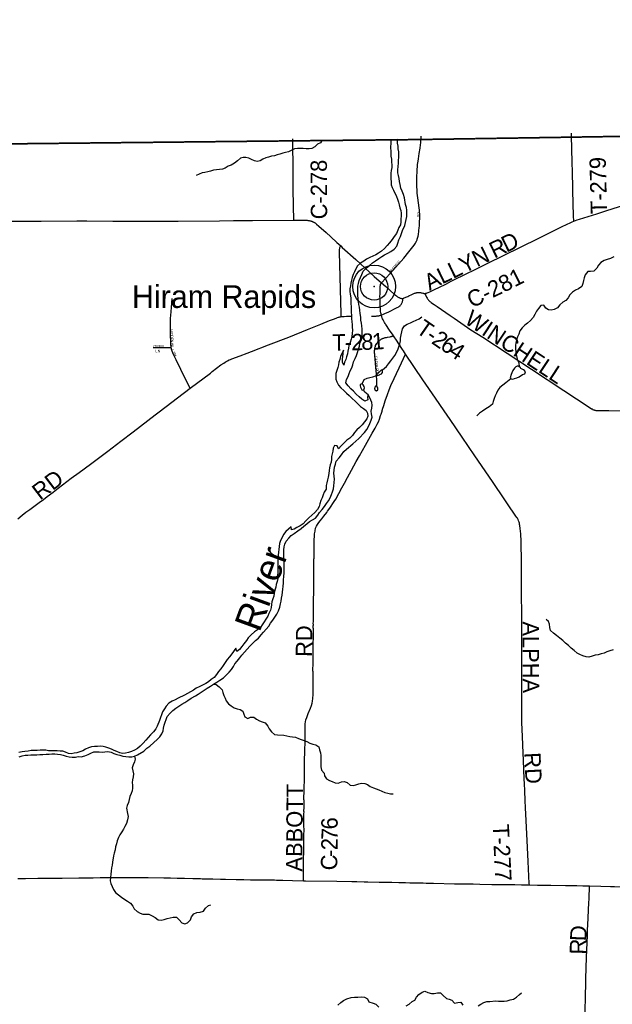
# Model space of a CAD drawing. Header units: feet. Extents: x 2113747 to 2516209, y 960708 to 1356798.
# Tile 208 of 253: x 2328400 to 2339271, y 1206291 to 1224357. Entities that reach past the tile are written whole.
import ezdxf

# ---------------------------------------------------------------- set-up
doc = ezdxf.new("R2010")
doc.units = ezdxf.units.FT
doc.header["$LTSCALE"] = 50
doc.header["$MEASUREMENT"] = 0
doc.linetypes.add('OhDOT_USTN3', pattern=[0.22, 0.165, -0.055])
for name, color, linetype in [('0_Xref', 7, 'Continuous'), ('GM_X_Adjacent_County', 251, 'OhDOT_USTN3'), ('GM_X_County', 251, 'OhDOT_USTN3'), ('GM_X_County_Road', 3, 'Continuous'), ('GM_X_County_Road_Text', 3, 'Continuous'), ('GM_X_Major_River', 5, 'Continuous'), ('GM_X_Major_River_Text', 5, 'Continuous'), ('GM_X_Minor_Lake', 5, 'Continuous'), ('GM_X_Minor_River', 5, 'Continuous'), ('GM_X_State_Route', 1, 'Continuous'), ('GM_X_Township', 251, 'OhDOT_USTN3'), ('GM_X_Township_Road', 4, 'Continuous'), ('GM_X_Township_Road_Text', 4, 'Continuous'), ('GM_X_Township_Subdivision', 4, 'Continuous'), ('GM_X_Township_Subdivision_Text', 4, 'Continuous'), ('GM_X_Unincorporated', 1, 'Continuous'), ('GM_X_Unincorporated_Location', 2, 'Continuous'), ('GM_X_Unincorporated_Text', 251, 'Continuous')]:
    doc.layers.add(name, color=color, linetype=linetype)
doc.styles.add('Styledgn030', font='dgn030.shx')
doc.styles.add('Styledgn031', font='dgn031.shx')

# ---------------------------------------------------------------- blocks, each defined once
blk = doc.blocks.new('Unicorp37')
at = {"layer": 'GM_X_Unincorporated'}
for radius in [393, 249]:
    blk.add_circle((0, 0), radius, dxfattribs=at)
blk = doc.blocks.new('POR')
at = {"layer": 'GM_X_Adjacent_County', "flags": 128}
blk.add_lwpolyline([(2351052, 1329594), (2350879, 1334708), (2350792, 1338454), (2350668, 1343782), (2350610, 1346277), (2350532, 1349652), (2350399, 1355339), (2350380, 1356156), (2355988, 1356270), (2362156, 1356413), (2364414, 1356333), (2367820, 1356544), (2373683, 1356692), (2373929, 1356688), (2374041, 1356698), (2374297, 1356706), (2374557, 1356715), (2374611, 1356721), (2377535, 1356798), (2377674, 1350903), (2377693, 1350175), (2377735, 1349029), (2377727, 1347899), (2377725, 1347726), (2377787, 1343505), (2377836, 1339123), (2378017, 1330260), (2378023, 1327034), (2378033, 1326391), (2378043, 1325696), (2378197, 1317523), (2378303, 1312083), (2378402, 1304573), (2378434, 1301944), (2378438, 1301599), (2378501, 1296323), (2378561, 1291324), (2378588, 1289004), (2378621, 1286248), (2378649, 1283902), (2378676, 1281682), (2378707, 1279034), (2378754, 1276290), (2378873, 1270911), (2378866, 1269735), (2378972, 1263471), (2379228, 1251500), (2379253, 1249553), (2379296, 1246319), (2379404, 1237933), (2379428, 1236058), (2379498, 1231510), (2379605, 1226364), (2379690, 1223029), (2374472, 1222924), (2372194, 1222881), (2369645, 1222836), (2365829, 1222755), (2364180, 1222723), (2358764, 1222568), (2356858, 1222526), (2353397, 1222451), (2350843, 1222395), (2349300, 1222361), (2344324, 1222288), (2343737, 1222286), (2341239, 1222245), (2338510, 1222201), (2335682, 1222157), (2333341, 1222133), (2327982, 1222076), (2326584, 1222061), (2319071, 1221920), (2315600, 1221874), (2313088, 1221841), (2308426, 1221766), (2303374, 1221676), (2299175, 1221609), (2298613, 1221605), (2295595, 1221591), (2294724, 1221588), (2291838, 1221592), (2289133, 1221589), (2288155, 1221588), (2287634, 1221587), (2287284, 1221586), (2279436, 1221567), (2276584, 1221584), (2274226, 1221624), (2272941, 1221646), (2272892, 1224958), (2272866, 1226650), (2272826, 1229297), (2272742, 1235619), (2272726, 1236335), (2272653, 1239712), (2272622, 1242715), (2272608, 1245574), (2272603, 1246466), (2272594, 1248305), (2272592, 1248752), (2272590, 1249141), (2272589, 1249331), (2273862, 1249362), (2276805, 1249432), (2277390, 1249446), (2277328, 1250381), (2277211, 1252110), (2277171, 1252707), (2276903, 1256950), (2274507, 1256901), (2272767, 1256889), (2272604, 1256898), (2272557, 1259612), (2272556, 1260536), (2272556, 1262103), (2272569, 1262896), (2272555, 1264930), (2272507, 1273183), (2272471, 1276565), (2272465, 1277200), (2272455, 1278617), (2272446, 1280038), (2272428, 1282835), (2272420, 1284105), (2272413, 1285151), (2272362, 1289611), (2272348, 1290511), (2272340, 1292585), (2272240, 1297398), (2272203, 1299771), (2272161, 1302392), (2279883, 1302541), (2283687, 1302615), (2294075, 1302763), (2295568, 1302772), (2298199, 1302788), (2298196, 1305189), (2298196, 1305529), (2298188, 1311966), (2298187, 1312321), (2298208, 1319400), (2298174, 1322862), (2298177, 1328362), (2298177, 1328633), (2299094, 1328650), (2302358, 1328712), (2307027, 1328846), (2308136, 1328857), (2310412, 1328865), (2312316, 1328941), (2312728, 1328943), (2313244, 1328952), (2315940, 1328993), (2319296, 1329027), (2324555, 1329127), (2326471, 1329162), (2329806, 1329195), (2329825, 1329214), (2329835, 1329221), (2329851, 1329224), (2329869, 1329225), (2330942, 1329244), (2332564, 1329274), (2338225, 1329379), (2338797, 1329389), (2339341, 1329399), (2340797, 1329426), (2342861, 1329465), (2347906, 1329546), (2351052, 1329594)], dxfattribs=at)
at = {"layer": 'GM_X_County', "flags": 128}
blk.add_lwpolyline([(2353397, 1222451), (2356858, 1222526), (2358764, 1222568), (2364180, 1222723), (2365829, 1222755), (2369645, 1222836), (2372194, 1222881), (2374472, 1222924), (2379690, 1223029), (2379735, 1219826), (2379742, 1219374), (2379833, 1216178), (2380014, 1209139), (2380003, 1203413), (2380022, 1202249), (2380179, 1195356), (2380181, 1194352), (2380359, 1187412), (2380412, 1186569), (2380419, 1184193), (2380463, 1181823), (2380682, 1170163), (2380746, 1166807), (2380771, 1165044), (2380824, 1161382), (2380824, 1161039), (2380878, 1157552), (2380892, 1156694), (2381026, 1152330), (2381034, 1152023), (2381158, 1145150), (2381235, 1140057), (2381269, 1137568), (2381334, 1132856), (2381336, 1132676), (2381343, 1132210), (2381380, 1130882), (2381388, 1130504), (2381409, 1129491), (2381422, 1128859), (2381524, 1123853), (2381544, 1122872), (2381624, 1118858), (2381679, 1116097), (2382044, 1104151), (2382074, 1096083), (2382125, 1091787), (2380307, 1091766), (2379221, 1091753), (2378988, 1091751), (2374063, 1091696), (2368829, 1091637), (2365146, 1091594), (2364291, 1091584), (2363494, 1091575), (2360811, 1091544), (2360599, 1091542), (2358848, 1091522), (2355371, 1091477), (2352195, 1091435), (2348514, 1091386), (2345661, 1091348), (2342697, 1091308), (2341799, 1091296), (2335157, 1091206), (2333216, 1091180), (2331837, 1091161), (2328725, 1091118), (2328615, 1091117), (2326938, 1091094), (2326732, 1091091), (2324108, 1091056), (2318107, 1090974), (2313863, 1090917), (2307056, 1090903), (2301402, 1090840), (2299895, 1090831), (2299145, 1090827), (2298147, 1090820), (2294565, 1090800), (2294190, 1090795), (2291695, 1090779), (2287536, 1090733), (2283974, 1090692), (2281184, 1090660), (2280571, 1090646), (2279737, 1090638), (2276111, 1090564), (2275965, 1090561), (2275354, 1090544), (2275300, 1090545), (2274067, 1090515), (2274049, 1092053), (2274045, 1093010), (2274019, 1094549), (2274003, 1096382), (2273944, 1101977), (2273923, 1103969), (2273928, 1105260), (2273895, 1107881), (2273890, 1108659), (2273892, 1109492), (2273890, 1109708), (2273889, 1109866), (2273885, 1110318), (2273884, 1110420), (2273881, 1110748), (2273878, 1111173), (2273872, 1111794), (2273868, 1112294), (2273861, 1113069), (2273860, 1113281), (2273857, 1113575), (2273857, 1113636), (2273852, 1114201), (2273851, 1114281), (2273848, 1114656), (2273845, 1115019), (2273878, 1116829), (2273877, 1118817), (2273859, 1119170), (2273866, 1121327), (2273809, 1124393), (2273800, 1125028), (2273794, 1125938), (2273794, 1126045), (2273791, 1126395), (2273784, 1127599), (2273782, 1127896), (2273782, 1128013), (2273776, 1128908), (2273762, 1131307), (2273735, 1134958), (2273727, 1137672), (2273708, 1143906), (2273707, 1144117), (2273652, 1147706), (2273648, 1148193), (2273645, 1148717), (2273636, 1149823), (2273632, 1150488), (2273596, 1155295), (2273585, 1158808), (2273560, 1160546), (2273539, 1163372), (2273486, 1167056), (2273465, 1168621), (2273462, 1168895), (2273426, 1173044), (2273428, 1173104), (2273415, 1174720), (2273392, 1176176), (2273394, 1176620), (2273384, 1177023), (2273358, 1177776), (2273351, 1179125), (2273359, 1179654), (2273321, 1182083), (2273216, 1187364), (2273164, 1190519), (2273176, 1191453), (2273228, 1192712), (2273152, 1195400), (2273193, 1198453), (2273071, 1206556), (2272991, 1215563), (2272975, 1216501), (2272977, 1217406), (2272968, 1218487), (2272962, 1219225), (2272959, 1219527), (2272955, 1219996), (2272952, 1220381), (2272949, 1220734), (2272946, 1221095), (2272941, 1221646), (2274226, 1221624), (2276584, 1221584), (2279436, 1221567), (2287284, 1221586), (2287634, 1221587), (2288155, 1221588), (2289133, 1221589), (2291838, 1221592), (2294724, 1221588), (2295595, 1221591), (2298613, 1221605), (2299175, 1221609), (2303374, 1221676), (2308426, 1221766), (2313088, 1221841), (2315600, 1221874), (2319071, 1221920), (2326584, 1222061), (2327982, 1222076), (2333341, 1222133), (2335682, 1222157), (2338510, 1222201), (2341239, 1222245), (2343737, 1222286), (2344324, 1222288), (2349300, 1222361), (2350843, 1222395), (2353397, 1222451)], dxfattribs=at)
at = {"layer": 'GM_X_County_Road', "flags": 128}
for points in [[(2333426, 1220681), (2333426, 1220700), (2333423, 1220919), (2333419, 1221276), (2333417, 1221495), (2333416, 1221739), (2333413, 1221990), (2333410, 1222168)], [(2338564, 1220659), (2338595, 1220672), (2338628, 1220684), (2338671, 1220697), (2338984, 1220797), (2339172, 1220857), (2339385, 1220922), (2339654, 1221008), (2340019, 1221124), (2340100, 1221150), (2340874, 1221397), (2341252, 1221520)], [(2327993, 1220660), (2328191, 1220663), (2328308, 1220663), (2328413, 1220662), (2328597, 1220663), (2328796, 1220663), (2329448, 1220664), (2329630, 1220664), (2330106, 1220663), (2330350, 1220662), (2330428, 1220662), (2330611, 1220661), (2331304, 1220661), (2332065, 1220667), (2332320, 1220670), (2332668, 1220673), (2333426, 1220681)], [(2333426, 1220681), (2333589, 1220679), (2333628, 1220678), (2333650, 1220678), (2333671, 1220676), (2333683, 1220675), (2333697, 1220673), (2333712, 1220671), (2333724, 1220668), (2333733, 1220666), (2333740, 1220664), (2333749, 1220662), (2333759, 1220658), (2333767, 1220656), (2333771, 1220654), (2333780, 1220650), (2333784, 1220648), (2333792, 1220644), (2333798, 1220641), (2333802, 1220638), (2333810, 1220633), (2333817, 1220628), (2333830, 1220618), (2333847, 1220605), (2333890, 1220567), (2334020, 1220450), (2334107, 1220370), (2334219, 1220269), (2334288, 1220207)], [(2335830, 1219334), (2335837, 1219334), (2335843, 1219335), (2335849, 1219337), (2335860, 1219340), (2335874, 1219345), (2335894, 1219353), (2335922, 1219365), (2335950, 1219378), (2335998, 1219401), (2336215, 1219507), (2336315, 1219556), (2336613, 1219705), (2336717, 1219755), (2336826, 1219809), (2336976, 1219883), (2337588, 1220183), (2337673, 1220226), (2337835, 1220306), (2338338, 1220553), (2338445, 1220604), (2338496, 1220629), (2338533, 1220646), (2338564, 1220659)], [(2334288, 1220207), (2334318, 1220179), (2334565, 1219956), (2334905, 1219642), (2335037, 1219530)], [(2335033, 1218938), (2335028, 1218958), (2335024, 1218981), (2335020, 1219005), (2335018, 1219025), (2335016, 1219045), (2335016, 1219055), (2335015, 1219075), (2335010, 1219211), (2335010, 1219246), (2335009, 1219280), (2335010, 1219327), (2335014, 1219450), (2335014, 1219462), (2335015, 1219473), (2335016, 1219481), (2335017, 1219488), (2335018, 1219493), (2335019, 1219498), (2335021, 1219504), (2335022, 1219508), (2335025, 1219514), (2335027, 1219517), (2335028, 1219519), (2335030, 1219522), (2335034, 1219526), (2335037, 1219530)], [(2335037, 1219530), (2335117, 1219459), (2335272, 1219323), (2335295, 1219303), (2335311, 1219289), (2335321, 1219282), (2335331, 1219274), (2335341, 1219268), (2335353, 1219261), (2335360, 1219257), (2335370, 1219252), (2335382, 1219248), (2335387, 1219246), (2335394, 1219245), (2335401, 1219244), (2335406, 1219243), (2335409, 1219243), (2335413, 1219243), (2335416, 1219243), (2335419, 1219243), (2335422, 1219243), (2335427, 1219243)], [(2335427, 1219243), (2335433, 1219244), (2335436, 1219245), (2335439, 1219246), (2335444, 1219247), (2335455, 1219251), (2335468, 1219257), (2335485, 1219264), (2335501, 1219272), (2335518, 1219280), (2335536, 1219288), (2335596, 1219317), (2335628, 1219331), (2335643, 1219337), (2335656, 1219341), (2335669, 1219345), (2335677, 1219347), (2335683, 1219349), (2335690, 1219350), (2335696, 1219351), (2335702, 1219351), (2335709, 1219351), (2335717, 1219352), (2335729, 1219351), (2335744, 1219350), (2335755, 1219349), (2335766, 1219347), (2335776, 1219344), (2335797, 1219338), (2335806, 1219336), (2335814, 1219334), (2335822, 1219334), (2335830, 1219334)], [(2335254, 1218559), (2335249, 1218567), (2335184, 1218660), (2335115, 1218763), (2335109, 1218771), (2335101, 1218784), (2335090, 1218803), (2335083, 1218815), (2335077, 1218826), (2335072, 1218835), (2335066, 1218848), (2335057, 1218870), (2335049, 1218889), (2335045, 1218898), (2335040, 1218913), (2335033, 1218938)], [(2335478, 1218222), (2335442, 1218280), (2335424, 1218308), (2335301, 1218493), (2335280, 1218522), (2335254, 1218559)], [(2333604, 1208559), (2333604, 1208597), (2333604, 1208661), (2333605, 1208716), (2333605, 1208814), (2333605, 1208860), (2333606, 1208896), (2333607, 1208938), (2333606, 1208984), (2333610, 1209066), (2333613, 1209158), (2333613, 1209240), (2333609, 1209344), (2333609, 1209364), (2333611, 1209386), (2333614, 1209431), (2333617, 1209456), (2333618, 1209473), (2333618, 1209492), (2333616, 1209517), (2333614, 1209542), (2333612, 1209565), (2333612, 1209578), (2333612, 1209603), (2333613, 1209662), (2333615, 1209764), (2333615, 1209790), (2333616, 1209817), (2333615, 1209836), (2333616, 1209902), (2333617, 1209990), (2333617, 1210020), (2333616, 1210032), (2333615, 1210051), (2333615, 1210058), (2333615, 1210080), (2333614, 1210090), (2333615, 1210118), (2333618, 1210161), (2333619, 1210223), (2333620, 1210289), (2333622, 1210383), (2333624, 1210415), (2333625, 1210441), (2333625, 1210517), (2333624, 1210657), (2333623, 1210768), (2333624, 1210804), (2333628, 1210889), (2333632, 1210965), (2333636, 1211089), (2333638, 1211194), (2333638, 1211290), (2333637, 1211384), (2333639, 1211439), (2333643, 1211475), (2333651, 1211509), (2333666, 1211555), (2333694, 1211628), (2333733, 1211722), (2333751, 1211772), (2333763, 1211813), (2333772, 1211855), (2333777, 1211901), (2333782, 1211974), (2333783, 1212046), (2333781, 1212160), (2333782, 1212270), (2333782, 1212308), (2333782, 1212334), (2333781, 1212353), (2333782, 1212379), (2333781, 1212388), (2333780, 1212407), (2333780, 1212423), (2333783, 1212541), (2333783, 1212652), (2333783, 1212695), (2333783, 1212721), (2333783, 1212737), (2333784, 1212806), (2333785, 1212846), (2333785, 1212878), (2333785, 1212904), (2333785, 1212912), (2333784, 1212940), (2333784, 1212946), (2333785, 1212953), (2333787, 1212979), (2333787, 1213025), (2333788, 1213067), (2333790, 1213116), (2333787, 1213179), (2333786, 1213201), (2333786, 1213234), (2333787, 1213254), (2333786, 1213283), (2333787, 1213306), (2333788, 1213375), (2333787, 1213457), (2333790, 1213660), (2333790, 1213689), (2333790, 1213697), (2333790, 1213710), (2333791, 1213733), (2333793, 1213834), (2333793, 1213897), (2333793, 1213939), (2333793, 1213959), (2333794, 1214001), (2333796, 1214122), (2333796, 1214201), (2333796, 1214280), (2333796, 1214296), (2333797, 1214335), (2333797, 1214351), (2333797, 1214403), (2333797, 1214409), (2333798, 1214437), (2333798, 1214462), (2333799, 1214465), (2333799, 1214478), (2333799, 1214496), (2333799, 1214509), (2333799, 1214535), (2333799, 1214581), (2333799, 1214613), (2333799, 1214636), (2333801, 1214715), (2333803, 1214777), (2333803, 1214810), (2333805, 1214879), (2333809, 1214924), (2333817, 1214972), (2333819, 1214985), (2333820, 1214991), (2333825, 1215013), (2333827, 1215025), (2333832, 1215042), (2333843, 1215064), (2333864, 1215097), (2333888, 1215131), (2333914, 1215164), (2333943, 1215200), (2333980, 1215246), (2334031, 1215313), (2334048, 1215337), (2334090, 1215396), (2334169, 1215516), (2334196, 1215560), (2334253, 1215660), (2334311, 1215767), (2334357, 1215850), (2334415, 1215957), (2334488, 1216093), (2334575, 1216251), (2334633, 1216354), (2334742, 1216548), (2334866, 1216772), (2334918, 1216863), (2334960, 1216937), (2334980, 1216979), (2334999, 1217028), (2335021, 1217097), (2335029, 1217118), (2335035, 1217137), (2335047, 1217174), (2335051, 1217186), (2335064, 1217230), (2335073, 1217257), (2335079, 1217276), (2335107, 1217361), (2335147, 1217481), (2335176, 1217566), (2335210, 1217647), (2335270, 1217776), (2335404, 1218058), (2335478, 1218222)]]:
    blk.add_lwpolyline(points, dxfattribs=at)
at = {"layer": 'GM_X_Major_River'}
blk.add_line((2335333, 1222156), (2335205, 1222155), dxfattribs=at)
at = {"layer": 'GM_X_Major_River', "flags": 128}
for points in [[(2335205, 1222155), (2335207, 1222110), (2335203, 1222001), (2335207, 1221951), (2335210, 1221901), (2335208, 1221851), (2335220, 1221797), (2335222, 1221744), (2335227, 1221692), (2335229, 1221642), (2335217, 1221590), (2335211, 1221538), (2335209, 1221487), (2335210, 1221435), (2335214, 1221381), (2335216, 1221327), (2335230, 1221277), (2335255, 1221227), (2335311, 1221115), (2335328, 1221063), (2335346, 1221010), (2335362, 1220960), (2335374, 1220906), (2335389, 1220856), (2335399, 1220806), (2335397, 1220754), (2335393, 1220700), (2335392, 1220645), (2335386, 1220595), (2335354, 1220543), (2335338, 1220493), (2335314, 1220434), (2335269, 1220378), (2335231, 1220323), (2335185, 1220265), (2335143, 1220213), (2335091, 1220160), (2335035, 1220108), (2334983, 1220073), (2334931, 1220043), (2334879, 1220017), (2334821, 1219992), (2334761, 1219964), (2334710, 1219927), (2334652, 1219891), (2334594, 1219838), (2334564, 1219784), (2334542, 1219732), (2334516, 1219680), (2334498, 1219629), (2334489, 1219577), (2334473, 1219525), (2334467, 1219471), (2334457, 1219420), (2334458, 1219368), (2334461, 1219321), (2334472, 1219256), (2334474, 1219198), (2334473, 1219145), (2334483, 1219093), (2334479, 1219039), (2334479, 1218983), (2334484, 1218933), (2334488, 1218871), (2334492, 1218814), (2334496, 1218764), (2334499, 1218712), (2334503, 1218658), (2334501, 1218596), (2334493, 1218545), (2334480, 1218495), (2334460, 1218435), (2334440, 1218379), (2334430, 1218328), (2334418, 1218276), (2334411, 1218226), (2334397, 1218172), (2334381, 1218121), (2334361, 1218071), (2334348, 1218019), (2334319, 1218075), (2334323, 1218125), (2334329, 1218175), (2334337, 1218291), (2334287, 1218175), (2334271, 1218123), (2334257, 1218073), (2334245, 1218022), (2334234, 1217972), (2334216, 1217920), (2334202, 1217866), (2334196, 1217811), (2334202, 1217759), (2334215, 1217709), (2334249, 1217653), (2334293, 1217601), (2334346, 1217551), (2334396, 1217505), (2334446, 1217461), (2334499, 1217406), (2334551, 1217360)], [(2335503, 1220808), (2335503, 1220861), (2335495, 1220913), (2335480, 1220967), (2335460, 1221091), (2335441, 1221149), (2335415, 1221209), (2335393, 1221264), (2335378, 1221332), (2335370, 1221390), (2335360, 1221444), (2335350, 1221496), (2335339, 1221546), (2335335, 1221602), (2335345, 1221663), (2335349, 1221723), (2335350, 1221781), (2335356, 1221831), (2335354, 1221884), (2335352, 1221934), (2335343, 1221988), (2335345, 1222038), (2335331, 1222094), (2335333, 1222144), (2335333, 1222156)], [(2334096, 1215583), (2334118, 1215642), (2334138, 1215694), (2334158, 1215748), (2334163, 1215804), (2334167, 1215863), (2334175, 1215929), (2334171, 1215983), (2334164, 1216039), (2334170, 1216091), (2334176, 1216148), (2334192, 1216204), (2334205, 1216256), (2334259, 1216319), (2334303, 1216375), (2334345, 1216433), (2334397, 1216476), (2334508, 1216573), (2334566, 1216625), (2334618, 1216672), (2334726, 1216781), (2334770, 1216837), (2334800, 1216893), (2334823, 1216948), (2334849, 1217010), (2334863, 1217062), (2334855, 1217124), (2334850, 1217174), (2334862, 1217229), (2334868, 1217281), (2334860, 1217331), (2334824, 1217419), (2334792, 1217476), (2334781, 1217433), (2334783, 1217383), (2334729, 1217359), (2334679, 1217394), (2334629, 1217438), (2334574, 1217488), (2334522, 1217538), (2334472, 1217582), (2334425, 1217636), (2334385, 1217692), (2334395, 1217752), (2334423, 1217809), (2334444, 1217865), (2334464, 1217915), (2334490, 1217969), (2334510, 1218026), (2334526, 1218080), (2334553, 1218142), (2334577, 1218197), (2334595, 1218253), (2334613, 1218311), (2334631, 1218364), (2334642, 1218420), (2334664, 1218470), (2334680, 1218524), (2334684, 1218577), (2334685, 1218629), (2334683, 1218679), (2334673, 1218737), (2334667, 1218787), (2334658, 1218841), (2334656, 1218900), (2334648, 1218966), (2334642, 1219026), (2334635, 1219082), (2334623, 1219132), (2334613, 1219184), (2334606, 1219240), (2334604, 1219299), (2334602, 1219353), (2334600, 1219411), (2334605, 1219469), (2334615, 1219519), (2334629, 1219574), (2334651, 1219628), (2334673, 1219684), (2334698, 1219743), (2334758, 1219795), (2334814, 1219848), (2334870, 1219896), (2334928, 1219933), (2334986, 1219973), (2335042, 1220009), (2335094, 1220044), (2335150, 1220070), (2335210, 1220105), (2335268, 1220147), (2335318, 1220199), (2335339, 1220258), (2335357, 1220318), (2335385, 1220376), (2335405, 1220431), (2335424, 1220487), (2335464, 1220582), (2335476, 1220634), (2335492, 1220690), (2335503, 1220748), (2335503, 1220808)], [(2334551, 1217360), (2334601, 1217308), (2334652, 1217260), (2334704, 1217224), (2334754, 1217186), (2334780, 1217134), (2334783, 1217084), (2334767, 1217032), (2334727, 1216975), (2334685, 1216925), (2334635, 1216874), (2334583, 1216830), (2334542, 1216780), (2334506, 1216729), (2334454, 1216679), (2334402, 1216640), (2334350, 1216594), (2334296, 1216538), (2334250, 1216485), (2334226, 1216535), (2334176, 1216545), (2334152, 1216495), (2334144, 1216442), (2334133, 1216392), (2334121, 1216340), (2334119, 1216290), (2334111, 1216240), (2334093, 1216187), (2334084, 1216137), (2334078, 1216085), (2334072, 1216031), (2334058, 1215962), (2334045, 1215912), (2334033, 1215858), (2334023, 1215808), (2334019, 1215743), (2333982, 1215689), (2333968, 1215639), (2333946, 1215584), (2333926, 1215532), (2333908, 1215476), (2333893, 1215426), (2333861, 1215371), (2333813, 1215315), (2333757, 1215264), (2333705, 1215216), (2333649, 1215164), (2333597, 1215107), (2333544, 1215069), (2333486, 1215040), (2333434, 1215006), (2333384, 1214994), (2333378, 1215053), (2333281, 1214965), (2333242, 1214913), (2333214, 1214858), (2333186, 1214802), (2333166, 1214744), (2333157, 1214689), (2333151, 1214635), (2333147, 1214585), (2333143, 1214531), (2333137, 1214479), (2333138, 1214424), (2333138, 1214372), (2333134, 1214320), (2333135, 1214212), (2333131, 1214157), (2333137, 1214103), (2333121, 1214047), (2333106, 1213993), (2333098, 1213943), (2333082, 1213888), (2333070, 1213836), (2333059, 1213782), (2333041, 1213730), (2333027, 1213675), (2333021, 1213625), (2333011, 1213573), (2332998, 1213521), (2332970, 1213464), (2332950, 1213410), (2332916, 1213358), (2332884, 1213307), (2332849, 1213255), (2332819, 1213203), (2332765, 1213160), (2332709, 1213126), (2332643, 1213067), (2332591, 1213013), (2332561, 1212963), (2332510, 1212906), (2332476, 1212854), (2332432, 1212803), (2332380, 1212765), (2332366, 1212823), (2332294, 1212720), (2332250, 1212668), (2332208, 1212618), (2332168, 1212565), (2332133, 1212509)], [(2330128, 1210891), (2330182, 1210876), (2330235, 1210864), (2330289, 1210846), (2330347, 1210836), (2330399, 1210831), (2330455, 1210833), (2330507, 1210841), (2330559, 1210865), (2330679, 1210938), (2330733, 1210989), (2330785, 1211027), (2330863, 1211094), (2330921, 1211148), (2330968, 1211199), (2331008, 1211253), (2331030, 1211307), (2331040, 1211360), (2331052, 1211412), (2331067, 1211466), (2331085, 1211516), (2331107, 1211569), (2331159, 1211631), (2331211, 1211683), (2331263, 1211724), (2331318, 1211762), (2331376, 1211797), (2331430, 1211827), (2331484, 1211863), (2331548, 1211906), (2331622, 1211948), (2331674, 1211983), (2331730, 1212015), (2331786, 1212054), (2331840, 1212090), (2331898, 1212128), (2331954, 1212167), (2332014, 1212199), (2332074, 1212238), (2332136, 1212282), (2332190, 1212331), (2332245, 1212383), (2332287, 1212433), (2332319, 1212486), (2332349, 1212536), (2332387, 1212588), (2332441, 1212645), (2332474, 1212695), (2332524, 1212752), (2332572, 1212804), (2332624, 1212859), (2332670, 1212911), (2332724, 1212963), (2332778, 1213006), (2332831, 1213068), (2332871, 1213121), (2332921, 1213171), (2332967, 1213226), (2333001, 1213286), (2333041, 1213338), (2333080, 1213393), (2333114, 1213451), (2333148, 1213513), (2333174, 1213576), (2333187, 1213638), (2333195, 1213690), (2333205, 1213740), (2333213, 1213797), (2333223, 1213853), (2333228, 1213909), (2333234, 1213959), (2333236, 1214022), (2333238, 1214078), (2333243, 1214140), (2333251, 1214206), (2333253, 1214256), (2333250, 1214309), (2333250, 1214419), (2333248, 1214473), (2333243, 1214525), (2333243, 1214628), (2333251, 1214682), (2333263, 1214732), (2333290, 1214786), (2333336, 1214845), (2333378, 1214895), (2333432, 1214932), (2333500, 1214976), (2333562, 1215019), (2333614, 1215065), (2333668, 1215107), (2333719, 1215150), (2333771, 1215178), (2333823, 1215211), (2333871, 1215267), (2333899, 1215317), (2333949, 1215370), (2333991, 1215426), (2334029, 1215477), (2334064, 1215529), (2334096, 1215583)], [(2332133, 1212509), (2332089, 1212444), (2332047, 1212394), (2332007, 1212340), (2331967, 1212289), (2331915, 1212249), (2331864, 1212207), (2331812, 1212176), (2331754, 1212146), (2331694, 1212115), (2331640, 1212089), (2331586, 1212057), (2331534, 1212026), (2331478, 1211996), (2331424, 1211963), (2331308, 1211905), (2331252, 1211878), (2331196, 1211850), (2331134, 1211816), (2331086, 1211763), (2331058, 1211711), (2331020, 1211654), (2331001, 1211604), (2330985, 1211552), (2330967, 1211498), (2330919, 1211397), (2330896, 1211345), (2330852, 1211292), (2330798, 1211238), (2330754, 1211188), (2330716, 1211135), (2330664, 1211079), (2330611, 1211028), (2330559, 1210986), (2330503, 1210955), (2330451, 1210931), (2330395, 1210911), (2330339, 1210896), (2330285, 1210892), (2330234, 1210904), (2330184, 1210928), (2330134, 1210950), (2330084, 1210969), (2330032, 1210991), (2329981, 1211007), (2329929, 1211019), (2329879, 1211024), (2329827, 1211020), (2329775, 1211020), (2329719, 1211012), (2329665, 1210999), (2329609, 1210969), (2329557, 1210943), (2329503, 1210922), (2329451, 1210904), (2329397, 1210896), (2329345, 1210887), (2329293, 1210893), (2329242, 1210919), (2329190, 1210935), (2329140, 1210936), (2329088, 1210942), (2329038, 1210944), (2328930, 1210943), (2328879, 1210951), (2328829, 1210953), (2328775, 1210953), (2328721, 1210950), (2328671, 1210948), (2328609, 1210946), (2328553, 1210937), (2328497, 1210927), (2328447, 1210923), (2328387, 1210912)], [(2328389, 1210832), (2328443, 1210851), (2328499, 1210861), (2328551, 1210863), (2328607, 1210865), (2328665, 1210868), (2328715, 1210870), (2328770, 1210876), (2328826, 1210877), (2328886, 1210881), (2328940, 1210883), (2328992, 1210887), (2329044, 1210886), (2329094, 1210882), (2329146, 1210874), (2329198, 1210864), (2329255, 1210845), (2329309, 1210829), (2329365, 1210823), (2329421, 1210827), (2329473, 1210838), (2329527, 1210830), (2329595, 1210848), (2329653, 1210877), (2329705, 1210901), (2329757, 1210924), (2329804, 1210926), (2329860, 1210926), (2329914, 1210918), (2329964, 1210923), (2330018, 1210929), (2330076, 1210915), (2330128, 1210891)]]:
    blk.add_lwpolyline(points, dxfattribs=at)
at = {"layer": 'GM_X_Minor_Lake'}
for p, q in [((2335007, 1217845), (2335036, 1217856)), ((2337639, 1217930), (2337594, 1217957)), ((2334650, 1217616), (2334678, 1217565))]:
    blk.add_line(p, q, dxfattribs=at)
at = {"layer": 'GM_X_Minor_Lake', "flags": 128}
for points in [[(2335036, 1217856), (2335054, 1217882), (2335057, 1217932), (2335033, 1217926), (2334999, 1217898), (2334979, 1217880), (2334950, 1217847), (2334948, 1217827), (2334966, 1217827), (2334998, 1217840), (2335007, 1217845)], [(2337594, 1217957), (2337584, 1217967), (2337550, 1217997), (2337528, 1218001), (2337502, 1217985), (2337474, 1217960), (2337448, 1217920), (2337430, 1217876), (2337418, 1217848), (2337399, 1217787), (2337409, 1217765), (2337443, 1217762), (2337475, 1217772), (2337521, 1217788), (2337561, 1217806), (2337625, 1217845), (2337663, 1217861), (2337679, 1217895), (2337659, 1217919), (2337639, 1217930)], [(2334678, 1217565), (2334696, 1217559), (2334714, 1217567), (2334724, 1217599), (2334718, 1217625), (2334700, 1217657), (2334680, 1217673), (2334648, 1217661), (2334644, 1217641), (2334650, 1217616)]]:
    blk.add_lwpolyline(points, dxfattribs=at)
at = {"layer": 'GM_X_Minor_River', "flags": 128}
for points in [[(2333946, 1222147), (2333918, 1222097), (2333864, 1222071), (2333812, 1222024), (2333760, 1221996), (2333708, 1221988), (2333654, 1221987), (2333600, 1221995), (2333548, 1221995), (2333498, 1221993), (2333442, 1221988), (2333390, 1221960), (2333332, 1221935), (2333278, 1221919), (2333226, 1221907), (2333174, 1221889), (2333123, 1221876), (2333071, 1221860), (2333019, 1221852), (2332965, 1221835), (2332913, 1221821), (2332861, 1221795), (2332809, 1221764), (2332757, 1221756), (2332707, 1221768), (2332655, 1221790), (2332605, 1221813), (2332551, 1221827), (2332498, 1221829), (2332448, 1221817), (2332393, 1221768), (2332339, 1221724), (2332281, 1221689), (2332225, 1221669), (2332169, 1221632), (2332117, 1221616), (2332063, 1221606), (2332007, 1221600), (2331952, 1221593), (2331900, 1221577), (2331848, 1221567), (2331798, 1221554), (2331746, 1221546), (2331692, 1221520), (2331640, 1221495)], [(2339296, 1220003), (2339236, 1219976), (2339176, 1219958), (2339122, 1219938), (2339062, 1219901), (2339017, 1219851), (2338987, 1219796), (2338933, 1219744), (2338873, 1219738), (2338823, 1219735), (2338771, 1219675), (2338755, 1219621), (2338741, 1219570), (2338731, 1219514), (2338712, 1219460), (2338648, 1219421), (2338594, 1219395), (2338540, 1219359), (2338492, 1219308), (2338462, 1219252), (2338418, 1219202), (2338362, 1219173), (2338308, 1219125), (2338267, 1219072), (2338207, 1219040), (2338151, 1219026), (2338100, 1219031), (2338050, 1219065), (2338012, 1219117), (2337958, 1219113), (2337914, 1219058), (2337882, 1219006), (2337850, 1218948), (2337816, 1218891), (2337769, 1218835), (2337717, 1218789), (2337665, 1218752), (2337617, 1218702), (2337575, 1218647), (2337553, 1218587), (2337534, 1218535), (2337516, 1218478), (2337502, 1218428), (2337494, 1218378), (2337496, 1218320), (2337501, 1218264), (2337505, 1218213), (2337517, 1218161)], [(2335057, 1217932), (2335131, 1217991), (2335165, 1218041), (2335209, 1218096), (2335245, 1218148), (2335279, 1218198), (2335334, 1218299), (2335356, 1218357), (2335372, 1218411), (2335384, 1218462), (2335385, 1218516), (2335395, 1218574), (2335407, 1218628), (2335421, 1218685), (2335456, 1218737), (2335510, 1218769), (2335568, 1218794), (2335620, 1218820), (2335674, 1218846), (2335730, 1218869), (2335774, 1218903)], [(2337517, 1218161), (2337533, 1218111), (2337556, 1218061), (2337560, 1217989)], [(2334680, 1217673), (2334719, 1217752), (2334771, 1217778), (2334824, 1217790), (2334878, 1217805), (2334948, 1217827)], [(2337409, 1217765), (2337317, 1217693), (2337261, 1217648), (2337209, 1217610), (2337173, 1217560), (2337145, 1217507), (2337122, 1217457), (2337102, 1217405), (2337084, 1217350), (2337070, 1217300), (2337012, 1217252), (2336952, 1217219), (2336888, 1217175), (2336835, 1217138), (2336785, 1217088)], [(2334792, 1217476), (2334733, 1217523), (2334705, 1217563)], [(2339288, 1212792), (2339225, 1212774), (2339173, 1212755), (2339121, 1212735), (2339067, 1212721), (2339011, 1212702), (2338957, 1212696), (2338899, 1212676), (2338843, 1212663), (2338789, 1212669), (2338731, 1212687), (2338677, 1212711), (2338626, 1212736), (2338574, 1212780), (2338518, 1212826), (2338468, 1212872), (2338415, 1212918), (2338361, 1212966), (2338307, 1213008), (2338246, 1213060), (2338190, 1213103), (2338138, 1213149), (2338125, 1213206), (2338119, 1213264), (2338101, 1213314), (2338060, 1213354)], [(2331954, 1212167), (2332006, 1212157), (2332060, 1212115), (2332111, 1212061), (2332127, 1212011), (2332143, 1211959), (2332166, 1211909), (2332190, 1211859), (2332230, 1211805), (2332282, 1211765), (2332335, 1211731), (2332387, 1211710), (2332443, 1211698), (2332495, 1211668), (2332512, 1211616), (2332528, 1211566), (2332584, 1211536), (2332636, 1211558), (2332692, 1211561), (2332744, 1211523), (2332799, 1211491), (2332849, 1211471), (2332901, 1211453), (2332953, 1211397), (2332974, 1211345), (2333016, 1211287), (2333074, 1211244), (2333131, 1211232), (2333243, 1211228), (2333299, 1211217), (2333353, 1211203), (2333407, 1211199), (2333459, 1211191), (2333512, 1211168), (2333562, 1211148), (2333618, 1211134), (2333668, 1211114), (2333724, 1211080), (2333779, 1211065), (2333835, 1211049), (2333885, 1211015), (2333899, 1210959), (2333918, 1210907), (2333922, 1210857), (2333924, 1210804), (2333924, 1210754), (2333921, 1210698), (2333925, 1210646), (2333935, 1210588), (2333984, 1210534), (2333994, 1210482), (2334028, 1210428), (2334080, 1210396), (2334133, 1210376), (2334187, 1210354), (2334241, 1210349), (2334301, 1210373), (2334351, 1210381), (2334405, 1210359), (2334460, 1210312), (2334516, 1210308), (2334568, 1210318), (2334622, 1210338), (2334672, 1210349), (2334730, 1210345), (2334780, 1210325), (2334830, 1210287), (2334887, 1210260), (2334939, 1210244), (2334989, 1210226), (2335041, 1210202), (2335097, 1210176), (2335150, 1210163), (2335200, 1210153), (2335250, 1210153)], [(2330507, 1210841), (2330519, 1210789), (2330508, 1210739), (2330480, 1210684), (2330462, 1210630), (2330476, 1210572), (2330489, 1210520), (2330481, 1210464), (2330467, 1210411), (2330461, 1210361), (2330470, 1210311), (2330468, 1210257), (2330460, 1210207), (2330444, 1210157), (2330418, 1210106), (2330407, 1210050), (2330393, 1209994), (2330369, 1209941), (2330357, 1209891), (2330378, 1209791), (2330388, 1209735), (2330378, 1209675), (2330357, 1209610), (2330331, 1209554), (2330307, 1209504), (2330273, 1209453), (2330239, 1209401), (2330214, 1209351), (2330190, 1209288), (2330174, 1209234), (2330160, 1209180), (2330149, 1209126), (2330131, 1209065), (2330121, 1209015), (2330102, 1208899), (2330096, 1208846), (2330086, 1208794), (2330080, 1208734), (2330072, 1208676), (2330067, 1208618), (2330057, 1208557), (2330069, 1208507), (2330096, 1208451), (2330120, 1208399), (2330156, 1208345), (2330211, 1208297), (2330269, 1208255), (2330329, 1208216), (2330379, 1208184), (2330430, 1208146), (2330474, 1208094), (2330502, 1208040), (2330553, 1207992), (2330609, 1207960), (2330659, 1207946), (2330717, 1207945), (2330769, 1207943), (2330830, 1207913), (2330882, 1207881), (2330942, 1207842), (2330992, 1207836), (2331048, 1207844), (2331106, 1207862), (2331158, 1207877), (2331216, 1207887), (2331275, 1207891), (2331327, 1207841), (2331375, 1207788), (2331427, 1207770), (2331481, 1207788), (2331533, 1207841), (2331549, 1207897), (2331597, 1207949), (2331649, 1207972), (2331711, 1207982), (2331769, 1208002), (2331811, 1208055), (2331865, 1208105), (2331903, 1208113)], [(2334238, 1206277), (2334290, 1206322), (2334342, 1206360), (2334398, 1206389), (2334480, 1206415), (2334542, 1206421), (2334602, 1206424), (2334666, 1206426), (2334722, 1206420), (2334777, 1206390), (2334805, 1206336), (2334881, 1206309), (2334931, 1206293), (2334988, 1206239)], [(2335491, 1206262), (2335547, 1206296), (2335599, 1206343), (2335651, 1206367), (2335680, 1206419), (2335720, 1206470), (2335780, 1206512), (2335834, 1206532), (2335886, 1206505), (2335951, 1206489), (2336003, 1206489), (2336065, 1206503), (2336117, 1206498), (2336167, 1206450), (2336230, 1206396), (2336280, 1206386), (2336330, 1206366), (2336378, 1206314), (2336438, 1206321), (2336490, 1206329), (2336529, 1206277)], [(2336807, 1206260), (2336861, 1206293), (2336917, 1206321), (2336971, 1206340), (2337025, 1206342), (2337128, 1206352), (2337182, 1206351), (2337234, 1206347), (2337284, 1206347), (2337342, 1206357), (2337396, 1206370), (2337458, 1206382), (2337514, 1206421), (2337566, 1206471), (2337602, 1206501)]]:
    blk.add_lwpolyline(points, dxfattribs=at)
at = {"layer": 'GM_X_State_Route', "flags": 128}
for points in [[(2328368, 1208598), (2328509, 1208600), (2328735, 1208603), (2329020, 1208605), (2329178, 1208607), (2329483, 1208610), (2329585, 1208612), (2329604, 1208612), (2329746, 1208614), (2329877, 1208615), (2330044, 1208619), (2330139, 1208620), (2330267, 1208620), (2330303, 1208620), (2330349, 1208620), (2330454, 1208620), (2330526, 1208619), (2330559, 1208619), (2330604, 1208618), (2330640, 1208617), (2330666, 1208617), (2330758, 1208616), (2331042, 1208613), (2331166, 1208610), (2331288, 1208605), (2331422, 1208603), (2331573, 1208600), (2331717, 1208596), (2331750, 1208595), (2331944, 1208592), (2332085, 1208589), (2332177, 1208587), (2332373, 1208583), (2332514, 1208579), (2332636, 1208577), (2332865, 1208574), (2333033, 1208572), (2333065, 1208572), (2333075, 1208572), (2333108, 1208571), (2333140, 1208569), (2333225, 1208568), (2333406, 1208562), (2333604, 1208559), (2333642, 1208558), (2334216, 1208547), (2334492, 1208542), (2334584, 1208541), (2334718, 1208538), (2334787, 1208536), (2334997, 1208533), (2335098, 1208531), (2335174, 1208530), (2335197, 1208529), (2335226, 1208529), (2335354, 1208526), (2335433, 1208524), (2335475, 1208523), (2335557, 1208521), (2335629, 1208519), (2335799, 1208517), (2335855, 1208516), (2335917, 1208514), (2335993, 1208511), (2336375, 1208504), (2336539, 1208501), (2336716, 1208499), (2336841, 1208496), (2337062, 1208491), (2337219, 1208489), (2337363, 1208488), (2337484, 1208486), (2337605, 1208484), (2337749, 1208482), (2337897, 1208479), (2338140, 1208476), (2338415, 1208471), (2338622, 1208468), (2338729, 1208465), (2338852, 1208462)], [(2338852, 1208462), (2339058, 1208459), (2339235, 1208455), (2339308, 1208452), (2339435, 1208449), (2339683, 1208445), (2339939, 1208436), (2340161, 1208430), (2340318, 1208428), (2340320, 1208428), (2340431, 1208425), (2340561, 1208422), (2340863, 1208416), (2340920, 1208415), (2341082, 1208413), (2341195, 1208411), (2341331, 1208408)]]:
    blk.add_lwpolyline(points, dxfattribs=at)
at = {"layer": 'GM_X_Township', "flags": 128}
blk.add_lwpolyline([(2327982, 1222076), (2333341, 1222133), (2335682, 1222157), (2338510, 1222201), (2341239, 1222245), (2343737, 1222286), (2344324, 1222288), (2349300, 1222361), (2350843, 1222395), (2353397, 1222451), (2353508, 1216821), (2353654, 1209648), (2353657, 1209132), (2353645, 1208790), (2353781, 1202403), (2353792, 1201872), (2353808, 1201121), (2353821, 1200258), (2353819, 1199782), (2353831, 1199153), (2353829, 1198960), (2353833, 1198882), (2353851, 1197693), (2353876, 1196719), (2353880, 1196527), (2353885, 1196280), (2353892, 1195968), (2353908, 1195164), (2347306, 1195156), (2344005, 1195134), (2340985, 1195138), (2340041, 1195153), (2338450, 1195157), (2336454, 1195161), (2330756, 1195208), (2328175, 1195267), (2328172, 1197915), (2328164, 1198937), (2328116, 1204996), (2328088, 1208595), (2328082, 1214984), (2327993, 1220659), (2327982, 1222076)], dxfattribs=at)
at = {"layer": 'GM_X_Township_Road', "flags": 128}
for points in [[(2338564, 1220659), (2338561, 1220757), (2338548, 1221216), (2338538, 1221614), (2338536, 1221686), (2338533, 1221786), (2338529, 1221938), (2338524, 1222273)], [(2334297, 1218908), (2334295, 1218957), (2334267, 1220094), (2334267, 1220133), (2334269, 1220148), (2334271, 1220160), (2334275, 1220174), (2334280, 1220186), (2334288, 1220207)], [(2335830, 1219334), (2335838, 1219315), (2335848, 1219295), (2335856, 1219278), (2335864, 1219263), (2335873, 1219248), (2335881, 1219235), (2335890, 1219224), (2335900, 1219212), (2335908, 1219203), (2335916, 1219195), (2335926, 1219186), (2335936, 1219178), (2335948, 1219169), (2335973, 1219151), (2336003, 1219130), (2336058, 1219093), (2336299, 1218931), (2336371, 1218882), (2336678, 1218669), (2336893, 1218530), (2337789, 1217946), (2338381, 1217555), (2338844, 1217250), (2338891, 1217219), (2338899, 1217214), (2338905, 1217210), (2338910, 1217207), (2338923, 1217201), (2338929, 1217198), (2338936, 1217196), (2338943, 1217193), (2338951, 1217191), (2338957, 1217190), (2338967, 1217189), (2338972, 1217188), (2338978, 1217188), (2338988, 1217187), (2338997, 1217187), (2339009, 1217187), (2339020, 1217186), (2339035, 1217186), (2339092, 1217186), (2339204, 1217187), (2339718, 1217182)], [(2335033, 1218938), (2335064, 1218950), (2335086, 1218959), (2335112, 1218971), (2335157, 1218991), (2335326, 1219073), (2335341, 1219081), (2335349, 1219086), (2335361, 1219095), (2335366, 1219098), (2335373, 1219105), (2335378, 1219109), (2335386, 1219118), (2335390, 1219123), (2335396, 1219133), (2335402, 1219142), (2335410, 1219155), (2335416, 1219169), (2335421, 1219182), (2335423, 1219190), (2335426, 1219205), (2335427, 1219212), (2335427, 1219225), (2335427, 1219243)], [(2334854, 1218915), (2334878, 1218915), (2334889, 1218915), (2334909, 1218916), (2334918, 1218917), (2334938, 1218918), (2334951, 1218920), (2334958, 1218920), (2334970, 1218922), (2334988, 1218926), (2334999, 1218928), (2335013, 1218932), (2335033, 1218938)], [(2331897, 1217874), (2331929, 1217899), (2332091, 1218021), (2332142, 1218057), (2332167, 1218073), (2332188, 1218086), (2332212, 1218099), (2332244, 1218114), (2332268, 1218124), (2332294, 1218134), (2332447, 1218189), (2332572, 1218236), (2332652, 1218266), (2332966, 1218388), (2333338, 1218529), (2333679, 1218673), (2333835, 1218734), (2333925, 1218771), (2334083, 1218835), (2334173, 1218870), (2334215, 1218886), (2334231, 1218891), (2334249, 1218898), (2334260, 1218901), (2334274, 1218904), (2334285, 1218906), (2334297, 1218908)], [(2334297, 1218908), (2334303, 1218909), (2334326, 1218911), (2334352, 1218913), (2334394, 1218914)], [(2334394, 1218914), (2334475, 1218914)], [(2337749, 1208482), (2337748, 1208505), (2337741, 1208644), (2337728, 1208911), (2337717, 1209166), (2337710, 1209295), (2337685, 1209782), (2337680, 1209896), (2337674, 1210031), (2337667, 1210205), (2337660, 1210345), (2337656, 1210423), (2337642, 1210771), (2337636, 1210899), (2337623, 1211203), (2337612, 1211463), (2337609, 1211553), (2337610, 1211729), (2337612, 1212390), (2337613, 1212587), (2337613, 1212646), (2337614, 1212767), (2337614, 1212853), (2337612, 1213071), (2337610, 1213488), (2337607, 1213780), (2337605, 1214064), (2337606, 1214346), (2337597, 1214832), (2337595, 1214875), (2337591, 1214924), (2337581, 1215018), (2337574, 1215074), (2337571, 1215095), (2337566, 1215116), (2337561, 1215136), (2337556, 1215150), (2337551, 1215163), (2337542, 1215183), (2337536, 1215194), (2337529, 1215208), (2337518, 1215225), (2337504, 1215247), (2337477, 1215286), (2337374, 1215435), (2337297, 1215548), (2337072, 1215882), (2336747, 1216355), (2336516, 1216697), (2336296, 1217023), (2336189, 1217180), (2336030, 1217413), (2335797, 1217748), (2335478, 1218222)], [(2331527, 1217594), (2331897, 1217874)], [(2328365, 1215198), (2328446, 1215264), (2328515, 1215319), (2328583, 1215370), (2328657, 1215424), (2328758, 1215496), (2328837, 1215555), (2328905, 1215606), (2329012, 1215687), (2329105, 1215759), (2329345, 1215942), (2329489, 1216050), (2329700, 1216204), (2330015, 1216441), (2330254, 1216622), (2330484, 1216796), (2330885, 1217105), (2330960, 1217162), (2331527, 1217594)], [(2338770, 1206105), (2338780, 1206493), (2338785, 1206621), (2338788, 1206756), (2338800, 1207156), (2338813, 1207553), (2338817, 1207647), (2338828, 1207872), (2338836, 1208024), (2338842, 1208153), (2338845, 1208228), (2338852, 1208462)]]:
    blk.add_lwpolyline(points, dxfattribs=at)
at = {"layer": 'GM_X_Township_Subdivision', "flags": 128}
for points in [[(2335690, 1221235), (2335687, 1221290), (2335686, 1221332), (2335686, 1221449), (2335686, 1221467), (2335687, 1221496), (2335687, 1221507), (2335689, 1221540), (2335691, 1221590), (2335694, 1221631), (2335695, 1221647), (2335698, 1221676), (2335700, 1221698), (2335704, 1221731), (2335708, 1221759), (2335714, 1221803), (2335730, 1221903), (2335743, 1222001), (2335751, 1222063), (2335756, 1222100), (2335760, 1222133), (2335763, 1222168), (2335764, 1222176), (2335765, 1222199), (2335766, 1222217)], [(2335037, 1219530), (2335198, 1219701), (2335446, 1219982), (2335541, 1220096), (2335590, 1220158), (2335614, 1220189), (2335635, 1220219), (2335658, 1220256), (2335664, 1220266), (2335670, 1220278), (2335674, 1220285), (2335679, 1220296), (2335683, 1220304), (2335688, 1220318), (2335691, 1220327), (2335698, 1220346), (2335704, 1220367), (2335708, 1220384), (2335711, 1220398), (2335714, 1220410), (2335716, 1220423), (2335717, 1220434), (2335721, 1220460), (2335724, 1220493), (2335727, 1220529), (2335731, 1220578), (2335736, 1220662), (2335738, 1220702), (2335739, 1220737), (2335739, 1220755), (2335739, 1220771), (2335738, 1220794), (2335736, 1220813), (2335734, 1220833), (2335731, 1220861), (2335726, 1220904), (2335703, 1221087), (2335697, 1221132), (2335694, 1221173), (2335691, 1221211), (2335690, 1221235)], [(2331179, 1218344), (2331177, 1218356), (2331176, 1218368), (2331175, 1218386), (2331174, 1218401), (2331173, 1218422), (2331172, 1218449), (2331172, 1218468), (2331169, 1218550), (2331166, 1218662), (2331165, 1218784), (2331166, 1218825), (2331169, 1218878), (2331172, 1218929), (2331185, 1219075), (2331198, 1219240)], [(2334947, 1217648), (2334937, 1217640), (2334934, 1217638), (2334931, 1217634), (2334928, 1217630), (2334925, 1217627), (2334922, 1217623), (2334921, 1217621), (2334919, 1217618), (2334917, 1217613), (2334915, 1217607), (2334913, 1217601), (2334912, 1217596), (2334911, 1217592), (2334911, 1217587), (2334911, 1217581), (2334912, 1217576), (2334913, 1217572), (2334914, 1217568), (2334917, 1217564), (2334919, 1217561), (2334921, 1217558), (2334924, 1217556), (2334927, 1217553), (2334930, 1217552), (2334933, 1217550), (2334936, 1217549), (2334938, 1217549), (2334942, 1217548), (2334944, 1217549), (2334946, 1217549), (2334948, 1217549), (2334951, 1217550), (2334953, 1217550), (2334955, 1217551), (2334956, 1217552), (2334958, 1217553), (2334960, 1217554), (2334963, 1217557), (2334966, 1217560), (2334967, 1217561), (2334968, 1217563), (2334968, 1217565), (2334969, 1217568), (2334970, 1217571), (2334970, 1217574), (2334970, 1217578), (2334970, 1217580), (2334970, 1217584), (2334970, 1217587), (2334968, 1217595), (2334967, 1217600), (2334965, 1217606), (2334962, 1217612), (2334960, 1217617), (2334959, 1217622), (2334957, 1217625), (2334955, 1217630), (2334954, 1217633), (2334953, 1217637), (2334953, 1217639), (2334952, 1217642), (2334951, 1217646), (2334951, 1217648), (2334950, 1217654), (2334950, 1217658), (2334949, 1217666), (2334949, 1217673), (2334950, 1217714), (2334950, 1217735), (2334949, 1217772), (2334948, 1217797), (2334943, 1217859), (2334938, 1217912), (2334925, 1218047), (2334918, 1218138), (2334914, 1218184), (2334912, 1218218), (2334911, 1218239), (2334911, 1218255), (2334911, 1218274), (2334911, 1218289), (2334913, 1218307), (2334914, 1218324), (2334917, 1218338), (2334920, 1218351), (2334924, 1218366), (2334928, 1218379), (2334936, 1218396), (2334949, 1218417), (2334958, 1218430), (2334968, 1218442), (2334981, 1218456), (2334993, 1218467), (2335003, 1218475), (2335017, 1218485), (2335030, 1218493), (2335038, 1218498), (2335047, 1218503), (2335057, 1218508), (2335069, 1218513), (2335079, 1218516), (2335089, 1218519), (2335105, 1218524), (2335127, 1218528), (2335147, 1218532), (2335196, 1218539), (2335209, 1218542), (2335215, 1218544), (2335220, 1218546), (2335228, 1218548), (2335236, 1218551), (2335254, 1218559)], [(2330849, 1218342), (2331151, 1218344), (2331179, 1218344)], [(2331527, 1217594), (2331447, 1217749), (2331354, 1217938), (2331268, 1218115), (2331227, 1218200), (2331207, 1218244), (2331202, 1218257), (2331195, 1218276), (2331191, 1218291), (2331186, 1218308), (2331183, 1218319), (2331180, 1218334), (2331179, 1218344)]]:
    blk.add_lwpolyline(points, dxfattribs=at)
at = {"layer": 'GM_X_Unincorporated_Location'}
blk.add_point((2334901, 1219462), dxfattribs=at)
at = {"color": 7, "linetype": 'Continuous', "lineweight": 0}
blk.add_blockref('Unicorp37', (2334901, 1219462), dxfattribs=at)
at = {"layer": 'GM_X_County_Road_Text', "char_height": 300, "attachment_point": 7, "line_spacing_factor": 0.8, "style": 'Styledgn030'}
for s, insert, rotation in [('{\\Fdgn000|c0;\\C256;C-278}', (2334045, 1220695), 90.2712), ('{\\Fdgn000|c0;\\C256;D}', (2337329, 1220079), 26.2018), ('{\\Fdgn000|c0;\\C256;N}', (2336789, 1219813), 26.2011), ('{\\Fdgn000|c0;\\C256;R}', (2337108, 1219970), 26.2037), ('{\\Fdgn000|c0;\\C256;Y}', (2336552, 1219696), 26.1985), ('{\\Fdgn000|c0;\\C256;L}', (2336350, 1219597), 26.2029), ('{\\Fdgn000|c0;\\C256;A}', (2335919, 1219378), 27.7022), ('{\\Fdgn000|c0;\\C256;L}', (2336149, 1219498), 26.1971), ('{\\Fdgn000|c0;\\C256;C-281}', (2336699, 1219055), 26.3257), ('{\\Fdgn000|c0;\\C256;RD}', (2333763, 1212663), 89.5103), ('{\\Fdgn000|c0;\\C256;ABBOTT}', (2333587, 1208726), 89.4853), ('{\\Fdgn000|c0;\\C256;6}', (2334238, 1209501), 90.6025), ('{\\Fdgn000|c0;\\C256;7}', (2334232, 1209297), 88.0482), ('{\\Fdgn000|c0;\\C256;2}', (2334231, 1209117), 89.6461), ('{\\Fdgn000|c0;\\C256;C}', (2334230, 1208749), 89.9922), ('{\\Fdgn000|c0;\\C256;-}', (2334230, 1208995), 89.9375)]:
    blk.add_mtext(s, dxfattribs=dict(at, insert=insert, rotation=rotation))
at = {"layer": 'GM_X_Major_River_Text', "insert": (2332806, 1213100), "char_height": 500.24, "attachment_point": 7, "rotation": 69.9732, "line_spacing_factor": 0.8, "style": 'Styledgn031'}
blk.add_mtext('{\\Fdgn000|c0;\\C256;River}', dxfattribs=at)
at = {"layer": 'GM_X_Township_Road_Text', "char_height": 300, "attachment_point": 7, "line_spacing_factor": 0.8, "style": 'Styledgn030'}
for s, insert, rotation in [('{\\Fdgn000|c0;\\C256;T-279}', (2339180, 1220794), 91.413), ('{\\Fdgn000|c0;\\C256;WINCHELL}', (2336536, 1218795), 326.5996), ('{\\Fdgn000|c0;\\C256;T}', (2335651, 1218628), 325.2889), ('{\\Fdgn000|c0;\\C256;T}', (2334138, 1218284), 1.0475), ('{\\Fdgn000|c0;\\C256;2}', (2334484, 1218290), 1.0475), ('{\\Fdgn000|c0;\\C256;8}', (2334668, 1218294), 1.0475), ('{\\Fdgn000|c0;\\C256;1}', (2334875, 1218298), 4.3284), ('{\\Fdgn000|c0;\\C256;-}', (2335835, 1218500), 325.3122), ('{\\Fdgn000|c0;\\C256;2}', (2335937, 1218429), 325.3722), ('{\\Fdgn000|c0;\\C256;-}', (2334362, 1218288), 1.0475), ('{\\Fdgn000|c0;\\C256;6}', (2336091, 1218323), 325.665), ('{\\Fdgn000|c0;\\C256;4}', (2336250, 1218215), 326.6368), ('{\\Fdgn000|c0;\\C256;RD}', (2328773, 1215531), 37.1613), ('{\\Fdgn000|c0;\\C256;ALPHA}', (2337625, 1213316), 270.2052), ('{\\Fdgn000|c0;\\C256;RD}', (2337652, 1210906), 272.9646), ('{\\Fdgn000|c0;\\C256;T-277}', (2337074, 1209590), 272.8067), ('{\\Fdgn000|c0;\\C256;D}', (2338794, 1207445), 87.7956), ('{\\Fdgn000|c0;\\C256;R}', (2338787, 1207200), 88.3059)]:
    blk.add_mtext(s, dxfattribs=dict(at, insert=insert, rotation=rotation))
at = {"layer": 'GM_X_Township_Subdivision_Text', "char_height": 50, "attachment_point": 7, "line_spacing_factor": 0.8, "style": 'Styledgn030'}
for s, insert, rotation in [('{\\Fdgn000|c0;\\C256;RD}', (2335742, 1220730), 90), ('{\\Fdgn000|c0;\\C256;RAPIDS}', (2335221, 1219717), 48.2687), ('{\\Fdgn000|c0;\\C256;H}', (2331161, 1218674), 272.2303), ('{\\Fdgn000|c0;\\C256;I}', (2331163, 1218630), 272.2369), ('{\\Fdgn000|c0;\\C256;D}', (2331163, 1218608), 272.2483), ('{\\Fdgn000|c0;\\C256;OBER}', (2330851, 1218338), 0), ('{\\Fdgn000|c0;\\C256;D}', (2331165, 1218564), 272.2303), ('{\\Fdgn000|c0;\\C256;E}', (2331167, 1218520), 272.2284), ('{\\Fdgn000|c0;\\C256;N}', (2331168, 1218485), 272.2256), ('{\\Fdgn000|c0;\\C256;H}', (2331170, 1218428), 272.2483), ('{\\Fdgn000|c0;\\C256;LN}', (2330891, 1218253), 0), ('{\\Fdgn000|c0;\\C256;I}', (2331172, 1218384), 272.2295), ('{\\Fdgn000|c0;\\C256;L}', (2331173, 1218359), 274.1435), ('{\\Fdgn000|c0;\\C256;L}', (2331179, 1218307), 288.2395), ('{\\Fdgn000|c0;\\C256;T}', (2331195, 1218259), 290.4083), ('{\\Fdgn000|c0;\\C256;R}', (2331209, 1218221), 294.3773), ('{\\Fdgn000|c0;\\C256;L}', (2331228, 1218181), 298.4394), ('{\\Fdgn000|c0;\\C256;C}', (2334910, 1218182), 273.7188), ('{\\Fdgn000|c0;\\C256;A}', (2334912, 1218142), 273.7152), ('{\\Fdgn000|c0;\\C256;D}', (2334915, 1218098), 273.8518), ('{\\Fdgn000|c0;\\C256;E}', (2334918, 1218053), 275.0445), ('{\\Fdgn000|c0;\\C256;K}', (2334921, 1218017), 275.6868), ('{\\Fdgn000|c0;\\C256;R}', (2334927, 1217960), 275.6978), ('{\\Fdgn000|c0;\\C256;D}', (2334931, 1217920), 275.6932)]:
    blk.add_mtext(s, dxfattribs=dict(at, insert=insert, rotation=rotation))
at = {"layer": 'GM_X_Unincorporated_Text', "insert": (2330460, 1218942), "char_height": 417, "attachment_point": 7, "rotation": 0, "line_spacing_factor": 0.8, "style": 'Styledgn030'}
blk.add_mtext('{\\Fdgn000|c0;\\C256;Hiram Rapids}', dxfattribs=at)

msp = doc.modelspace()

# ---------------------------------------------------------------- block references
at = {"layer": '0_Xref'}
msp.add_blockref('POR', (0, 0), dxfattribs=at)

doc.saveas('drawing.dxf')
